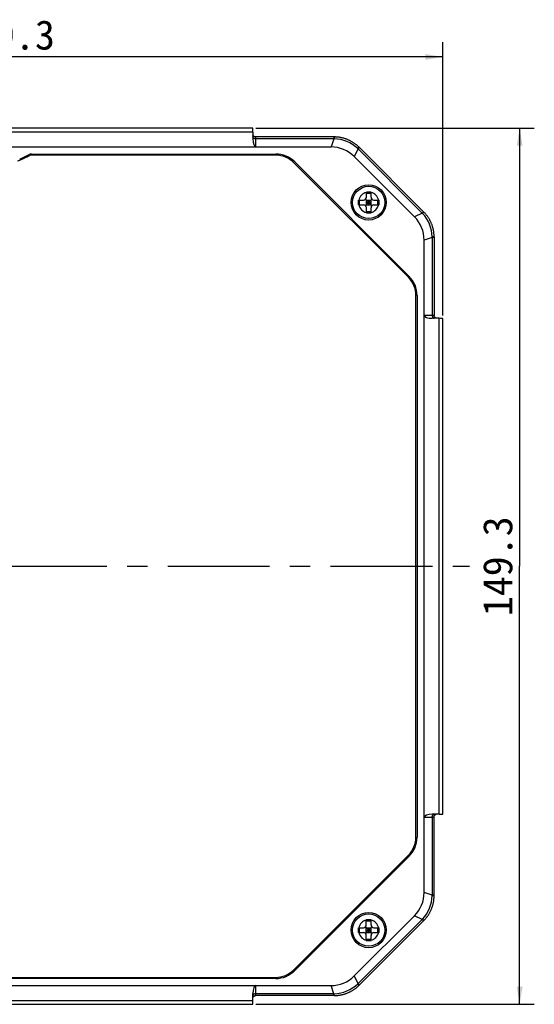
# Model space of a CAD drawing. Header units: millimetres. Extents: x 79 to 797, y 27 to 552.
# Tile 7 of 25: x 202 to 289, y 214 to 381. Entities that reach past the tile are written whole.
import ezdxf
from ezdxf.enums import TextEntityAlignment as Align

# ---------------------------------------------------------------- set-up
doc = ezdxf.new("R2010")
doc.units = ezdxf.units.MM
doc.header["$LTSCALE"] = 46.255
doc.linetypes.add('CENTER', pattern=[0.6, 0.375, -0.075, 0.075, -0.075])
doc.layers.get('0').update_dxf_attribs({"linetype": 'CONTINUOUS'})
for name, color, linetype in [('00_COMPONENTS', 7, 'CONTINUOUS'), ('03_ALL_AXES', 7, 'CONTINUOUS'), ('51__DRAFT_DIMS', 7, 'CONTINUOUS')]:
    doc.layers.add(name, color=color, linetype=linetype)
doc.styles.get("Standard").update_dxf_attribs({"font": 'simfang.ttf'})
doc.dimstyles.new('DIMSTYLE_1', dxfattribs={"dimtxt": 5, "dimasz": 3, "dimexe": 2.5, "dimexo": 0.5, "dimgap": 1.25, "dimtad": 1, "dimdec": 1, "dimdsep": 46, "dimtxsty": 'Standard', "dimblk": '_FILLED', "dimblk1": '_FILLED', "dimblk2": '_FILLED', "dimcen": 0.09, "dimclrt": 3, "dimazin": 2, "dimtp": 0.5, "dimtm": 0.5, "dimtfac": 1, "dimtdec": 1, "dimtofl": 0, "dimtmove": 0, "dimatfit": 3, "dimldrblk": '_FILLED', "dimfxl": 1, "dimtolj": 1, "dimarcsym": 0})

# ---------------------------------------------------------------- blocks, each defined once
blk = doc.blocks.new('_FILLED')
at = {"color": 0, "linetype": 'ByBlock'}
blk.add_solid([(0, 0), (-1, 0.167), (-1, -0.167)], dxfattribs=at)
blk = doc.blocks.new('*D1')
at = {"layer": '51__DRAFT_DIMS', "color": 4, "transparency": 16777216}
for p, q in [((124.54, 331.09), (124.54, 377.66)), ((273.83, 331.09), (273.83, 377.65)), ((124.54, 375.16), (199.19, 375.15)), ((273.83, 375.15), (199.19, 375.15))]:
    blk.add_line(p, q, dxfattribs=at)
at = {"layer": '51__DRAFT_DIMS', "color": 4, "transparency": 16777216, "xscale": 3, "yscale": 3, "zscale": 3}
for p, rotation in [((124.54, 375.16), 179.9989608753), ((273.83, 375.15), 359.9989608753)]:
    blk.add_blockref('_FILLED', p, dxfattribs=dict(at, rotation=rotation))
at = {"layer": '51__DRAFT_DIMS', "color": 3, "transparency": 16777216}
blk.add_text('149.3', height=5, dxfattribs=at).set_placement((199.19, 376.4), align=Align.CENTER)
blk = doc.blocks.new('*D2')
at = {"layer": '51__DRAFT_DIMS', "color": 4, "transparency": 16777216}
for p, q in [((241.92, 363), (289.42, 363)), ((286.92, 363), (286.92, 288.35)), ((286.92, 213.71), (286.92, 288.35)), ((241.92, 213.71), (289.42, 213.71))]:
    blk.add_line(p, q, dxfattribs=at)
at = {"layer": '51__DRAFT_DIMS', "color": 4, "transparency": 16777216, "xscale": 3, "yscale": 3, "zscale": 3}
for p, rotation in [((286.92, 363), 89.9989608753), ((286.92, 213.71), 269.9989608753)]:
    blk.add_blockref('_FILLED', p, dxfattribs=dict(at, rotation=rotation))
at = {"layer": '51__DRAFT_DIMS', "color": 3, "transparency": 16777216}
blk.add_text('149.3', height=5, rotation=90, dxfattribs=at).set_placement((285.67, 288.35), align=Align.CENTER)

msp = doc.modelspace()

# ---------------------------------------------------------------- linework, layer by layer
at = {"layer": '00_COMPONENTS', "color": 7}
for p, q in [((241.425, 362.999), (156.947, 363.001)), ((241.436, 362.349), (241.436, 361.202)), ((241.436, 361.17), (241.436, 361.202)), ((255.313, 361.508), (241.919, 361.509)), ((143.601, 359.805), (254.771, 359.803)), ((259.552, 359.752), (270.532, 348.773)), ((201.691, 357.751), (203.283, 358.508)), ((201.735, 357.551), (203.327, 358.308)), ((203.713, 358.604), (245.333, 358.604)), ((245.326, 358.404), (203.756, 358.404)), ((258.731, 358.163), (268.996, 347.898)), ((248.437, 357.115), (267.947, 337.604)), ((268.088, 337.753), (248.585, 357.256)), ((259.436, 350.753), (260.286, 350.753)), ((259.436, 350.353), (259.436, 350.753)), ((259.63, 349.953), (259.63, 350.753)), ((260.639, 349.807), (261.732, 350.9)), ((261.732, 349.807), (260.639, 350.9)), ((260.786, 351.253), (260.786, 352.103)), ((260.786, 351.909), (261.586, 351.909)), ((260.786, 349.953), (260.786, 350.753)), ((260.786, 350.753), (261.586, 350.753)), ((261.186, 349.953), (261.186, 350.753)), ((261.586, 352.103), (261.497, 352.103)), ((261.586, 351.253), (261.586, 352.103)), ((261.586, 349.953), (261.586, 350.753)), ((262.086, 350.753), (262.936, 350.753)), ((262.741, 349.953), (262.742, 350.753)), ((262.936, 350.753), (262.936, 350.686)), ((262.936, 350.686), (262.936, 350.353)), ((259.436, 350.02), (259.436, 350.353)), ((259.436, 349.953), (259.436, 350.02)), ((259.436, 349.953), (260.286, 349.953)), ((260.786, 350.353), (261.586, 350.353)), ((260.786, 349.953), (261.586, 349.953)), ((260.786, 348.603), (260.786, 349.453)), ((261.586, 348.603), (261.586, 349.453)), ((262.086, 349.953), (262.936, 349.953)), ((262.936, 350.353), (262.936, 349.953)), ((260.786, 348.798), (261.586, 348.798)), ((260.786, 348.603), (260.875, 348.603)), ((270.585, 348.72), (270.532, 348.773)), ((272.341, 344.481), (272.34, 331.086)), ((270.634, 232.768), (270.636, 343.938)), ((269.234, 242.213), (269.235, 334.493)), ((269.435, 334.5), (269.434, 242.206)), ((272.034, 330.603), (272.002, 330.603)), ((273.181, 330.603), (272.034, 330.603)), ((273.83, 246.114), (273.831, 330.592)), ((272.001, 246.103), (272.033, 246.103)), ((273.179, 246.103), (272.033, 246.103)), ((272.339, 232.226), (272.339, 245.62)), ((267.945, 239.102), (248.435, 219.592)), ((248.583, 219.451), (268.086, 238.954)), ((268.993, 228.808), (258.728, 218.543)), ((259.434, 226.753), (260.284, 226.753)), ((259.434, 226.353), (259.434, 226.753)), ((270.583, 227.987), (259.603, 217.007)), ((259.628, 225.953), (259.628, 226.753)), ((261.73, 225.807), (260.637, 226.9)), ((260.637, 225.807), (261.73, 226.9)), ((260.784, 227.253), (260.784, 228.103)), ((260.784, 227.909), (261.584, 227.909)), ((260.784, 226.753), (261.584, 226.753)), ((260.784, 225.953), (260.784, 226.753)), ((261.184, 225.953), (261.184, 226.753)), ((261.584, 228.103), (261.495, 228.103)), ((261.584, 227.253), (261.584, 228.103)), ((261.584, 225.953), (261.584, 226.753)), ((262.084, 226.753), (262.933, 226.753)), ((262.739, 225.953), (262.739, 226.753)), ((262.933, 226.753), (262.933, 226.686)), ((262.933, 226.686), (262.934, 226.353)), ((259.434, 226.02), (259.434, 226.353)), ((259.434, 225.953), (259.434, 226.02)), ((259.434, 225.953), (260.284, 225.953)), ((260.783, 224.603), (260.784, 225.453)), ((260.784, 226.353), (261.584, 226.353)), ((260.784, 225.953), (261.584, 225.953)), ((261.583, 224.603), (261.584, 225.453)), ((262.084, 225.953), (262.933, 225.953)), ((262.934, 226.353), (262.933, 225.953)), ((260.783, 224.798), (261.583, 224.798)), ((260.783, 224.603), (260.872, 224.603)), ((153.043, 218.305), (245.323, 218.304)), ((143.599, 216.905), (254.768, 216.903)), ((245.33, 218.104), (153.037, 218.105)), ((259.55, 216.954), (259.603, 217.007)), ((241.433, 215.505), (241.434, 215.537)), ((241.433, 214.358), (241.433, 215.505)), ((255.311, 215.198), (241.916, 215.199)), ((156.945, 213.709), (241.422, 213.708))]:
    msp.add_line(p, q, dxfattribs=at)
at = {"layer": '00_COMPONENTS', "color": 4}
for p, q in [((241.436, 362.349), (156.936, 362.35)), ((241.944, 359.804), (241.933, 361.189)), ((255.238, 361.189), (241.933, 361.189)), ((255.238, 361.189), (254.771, 359.803)), ((255.238, 361.508), (255.238, 361.189)), ((259.38, 359.474), (258.731, 358.163)), ((259.606, 359.699), (259.38, 359.474)), ((259.38, 359.474), (270.306, 348.547)), ((270.306, 348.547), (268.996, 347.898)), ((270.532, 348.773), (270.306, 348.547)), ((272.022, 344.405), (270.636, 343.938)), ((272.022, 344.405), (272.021, 331.1)), ((272.341, 344.405), (272.022, 344.405)), ((272.021, 331.1), (270.635, 331.111)), ((273.179, 246.103), (273.181, 330.603)), ((270.634, 245.595), (272.02, 245.606)), ((272.02, 245.606), (272.019, 232.301)), ((272.019, 232.301), (270.634, 232.768)), ((272.339, 232.301), (272.019, 232.301)), ((270.304, 228.159), (268.993, 228.808)), ((270.304, 228.159), (259.377, 217.233)), ((270.53, 227.933), (270.304, 228.159)), ((259.377, 217.233), (258.728, 218.543)), ((241.93, 215.518), (241.942, 216.904)), ((255.236, 215.517), (254.768, 216.903)), ((259.603, 217.007), (259.377, 217.233)), ((255.236, 215.517), (241.93, 215.518)), ((255.236, 215.198), (255.236, 215.517)), ((156.933, 214.36), (241.433, 214.358))]:
    msp.add_line(p, q, dxfattribs=at)
at = {"layer": '00_COMPONENTS', "color": 7}
for points in [[(241.919, 361.509), (241.902, 361.509), (241.885, 361.51), (241.869, 361.511), (241.852, 361.513), (241.835, 361.516), (241.818, 361.519), (241.802, 361.523), (241.786, 361.527), (241.77, 361.531), (241.755, 361.536), (241.74, 361.542), (241.726, 361.547), (241.712, 361.554), (241.699, 361.56), (241.686, 361.566), (241.674, 361.573), (241.662, 361.58), (241.65, 361.587), (241.639, 361.594), (241.629, 361.602), (241.618, 361.609), (241.608, 361.617), (241.599, 361.625), (241.589, 361.633), (241.581, 361.641), (241.572, 361.649), (241.564, 361.657), (241.556, 361.665), (241.548, 361.674), (241.541, 361.682), (241.534, 361.69), (241.527, 361.698), (241.521, 361.707), (241.515, 361.715), (241.509, 361.724), (241.503, 361.732), (241.498, 361.74), (241.492, 361.748), (241.488, 361.757), (241.483, 361.765), (241.478, 361.773), (241.474, 361.781), (241.47, 361.789), (241.466, 361.797), (241.463, 361.805), (241.459, 361.813), (241.456, 361.821), (241.453, 361.828), (241.451, 361.836), (241.448, 361.843), (241.446, 361.85), (241.443, 361.857), (241.441, 361.863), (241.44, 361.869), (241.438, 361.875), (241.436, 361.881), (241.436, 361.883)], [(259.552, 359.752), (259.488, 359.816), (259.412, 359.888), (259.334, 359.96), (259.255, 360.03), (259.175, 360.098), (259.094, 360.165), (259.012, 360.231), (258.929, 360.295), (258.844, 360.358), (258.758, 360.419), (258.672, 360.479), (258.584, 360.537), (258.495, 360.594), (258.405, 360.649), (258.315, 360.702), (258.223, 360.754), (258.13, 360.804), (258.037, 360.853), (257.943, 360.9), (257.848, 360.945), (257.752, 360.989), (257.655, 361.031), (257.558, 361.071), (257.46, 361.11), (257.361, 361.147), (257.262, 361.182), (257.162, 361.215), (257.062, 361.247), (256.961, 361.277), (256.859, 361.305), (256.757, 361.331), (256.655, 361.356), (256.552, 361.378), (256.449, 361.399), (256.345, 361.418), (256.241, 361.436), (256.137, 361.451), (256.033, 361.465), (255.928, 361.476), (255.823, 361.486), (255.718, 361.494), (255.613, 361.501), (255.508, 361.505), (255.402, 361.508), (255.313, 361.508)], [(272.341, 344.481), (272.34, 344.571), (272.337, 344.676), (272.333, 344.781), (272.327, 344.886), (272.319, 344.991), (272.309, 345.096), (272.297, 345.201), (272.283, 345.305), (272.268, 345.41), (272.25, 345.513), (272.231, 345.617), (272.21, 345.72), (272.188, 345.823), (272.163, 345.925), (272.137, 346.027), (272.109, 346.129), (272.079, 346.23), (272.047, 346.33), (272.014, 346.43), (271.979, 346.53), (271.942, 346.628), (271.903, 346.726), (271.863, 346.824), (271.821, 346.92), (271.777, 347.016), (271.732, 347.111), (271.685, 347.205), (271.636, 347.299), (271.586, 347.391), (271.534, 347.483), (271.48, 347.573), (271.425, 347.663), (271.369, 347.752), (271.31, 347.84), (271.251, 347.926), (271.189, 348.012), (271.127, 348.097), (271.062, 348.18), (270.997, 348.262), (270.93, 348.344), (270.861, 348.424), (270.791, 348.502), (270.72, 348.58), (270.647, 348.656), (270.585, 348.72)], [(272.715, 330.603), (272.713, 330.603), (272.708, 330.605), (272.702, 330.606), (272.696, 330.608), (272.689, 330.61), (272.682, 330.612), (272.675, 330.615), (272.668, 330.617), (272.661, 330.62), (272.653, 330.623), (272.646, 330.626), (272.638, 330.629), (272.63, 330.633), (272.622, 330.637), (272.614, 330.641), (272.606, 330.645), (272.598, 330.649), (272.59, 330.654), (272.582, 330.659), (272.574, 330.664), (272.565, 330.669), (272.557, 330.675), (272.549, 330.68), (272.54, 330.687), (272.532, 330.693), (272.524, 330.7), (272.515, 330.707), (272.507, 330.714), (272.498, 330.722), (272.49, 330.73), (272.482, 330.738), (272.474, 330.746), (272.466, 330.755), (272.458, 330.765), (272.45, 330.774), (272.442, 330.784), (272.434, 330.795), (272.427, 330.806), (272.419, 330.817), (272.412, 330.828), (272.405, 330.84), (272.398, 330.853), (272.392, 330.866), (272.385, 330.879), (272.379, 330.893), (272.373, 330.908), (272.368, 330.923), (272.363, 330.938), (272.358, 330.954), (272.354, 330.97), (272.35, 330.987), (272.347, 331.004), (272.345, 331.02), (272.343, 331.037), (272.341, 331.054), (272.341, 331.07), (272.34, 331.086)], [(272.339, 245.62), (272.339, 245.637), (272.34, 245.654), (272.341, 245.67), (272.343, 245.687), (272.346, 245.704), (272.349, 245.721), (272.353, 245.737), (272.357, 245.753), (272.362, 245.769), (272.367, 245.784), (272.372, 245.799), (272.378, 245.813), (272.384, 245.827), (272.39, 245.84), (272.397, 245.853), (272.403, 245.865), (272.41, 245.877), (272.417, 245.889), (272.425, 245.9), (272.432, 245.91), (272.44, 245.921), (272.447, 245.931), (272.455, 245.94), (272.463, 245.95), (272.471, 245.958), (272.479, 245.967), (272.487, 245.975), (272.496, 245.983), (272.504, 245.991), (272.512, 245.998), (272.52, 246.005), (272.529, 246.012), (272.537, 246.018), (272.545, 246.024), (272.554, 246.03), (272.562, 246.036), (272.57, 246.041), (272.579, 246.047), (272.587, 246.051), (272.595, 246.056), (272.603, 246.061), (272.612, 246.065), (272.62, 246.069), (272.628, 246.073), (272.636, 246.076), (272.643, 246.08), (272.651, 246.083), (272.658, 246.086), (272.666, 246.088), (272.673, 246.091), (272.68, 246.093), (272.687, 246.096), (272.693, 246.098), (272.7, 246.099), (272.706, 246.101), (272.711, 246.103), (272.713, 246.103)], [(270.583, 227.987), (270.646, 228.051), (270.719, 228.127), (270.79, 228.205), (270.86, 228.284), (270.928, 228.364), (270.995, 228.445), (271.061, 228.527), (271.125, 228.61), (271.188, 228.695), (271.249, 228.781), (271.309, 228.867), (271.367, 228.955), (271.424, 229.044), (271.479, 229.134), (271.532, 229.224), (271.584, 229.316), (271.635, 229.409), (271.683, 229.502), (271.73, 229.596), (271.776, 229.691), (271.819, 229.787), (271.861, 229.884), (271.902, 229.981), (271.94, 230.079), (271.977, 230.178), (272.012, 230.277), (272.046, 230.377), (272.077, 230.477), (272.107, 230.578), (272.135, 230.68), (272.161, 230.782), (272.186, 230.884), (272.209, 230.987), (272.23, 231.09), (272.249, 231.194), (272.266, 231.298), (272.281, 231.402), (272.295, 231.506), (272.307, 231.611), (272.317, 231.716), (272.325, 231.821), (272.331, 231.926), (272.335, 232.031), (272.338, 232.137), (272.339, 232.226)], [(255.311, 215.198), (255.401, 215.199), (255.506, 215.202), (255.612, 215.206), (255.717, 215.212), (255.822, 215.22), (255.927, 215.23), (256.031, 215.242), (256.136, 215.256), (256.24, 215.271), (256.344, 215.289), (256.447, 215.308), (256.551, 215.329), (256.653, 215.351), (256.756, 215.376), (256.858, 215.402), (256.959, 215.43), (257.06, 215.46), (257.161, 215.492), (257.261, 215.525), (257.36, 215.56), (257.459, 215.597), (257.557, 215.636), (257.654, 215.676), (257.75, 215.718), (257.846, 215.762), (257.941, 215.807), (258.036, 215.854), (258.129, 215.903), (258.221, 215.953), (258.313, 216.005), (258.404, 216.059), (258.494, 216.114), (258.582, 216.17), (258.67, 216.229), (258.757, 216.288), (258.842, 216.35), (258.927, 216.412), (259.01, 216.477), (259.093, 216.542), (259.174, 216.609), (259.254, 216.678), (259.333, 216.748), (259.41, 216.819), (259.486, 216.892), (259.55, 216.954)], [(241.433, 214.824), (241.434, 214.826), (241.435, 214.831), (241.437, 214.837), (241.439, 214.843), (241.441, 214.85), (241.443, 214.857), (241.445, 214.864), (241.448, 214.871), (241.45, 214.878), (241.453, 214.886), (241.456, 214.893), (241.46, 214.901), (241.463, 214.909), (241.467, 214.917), (241.471, 214.925), (241.475, 214.933), (241.479, 214.941), (241.484, 214.949), (241.489, 214.957), (241.494, 214.965), (241.499, 214.974), (241.505, 214.982), (241.511, 214.99), (241.517, 214.999), (241.523, 215.007), (241.53, 215.015), (241.537, 215.024), (241.544, 215.032), (241.552, 215.041), (241.56, 215.049), (241.568, 215.057), (241.577, 215.065), (241.586, 215.073), (241.595, 215.081), (241.605, 215.089), (241.615, 215.097), (241.625, 215.105), (241.636, 215.112), (241.647, 215.12), (241.659, 215.127), (241.671, 215.134), (241.683, 215.141), (241.696, 215.147), (241.71, 215.154), (241.724, 215.16), (241.738, 215.166), (241.753, 215.171), (241.769, 215.176), (241.784, 215.181), (241.801, 215.185), (241.817, 215.189), (241.834, 215.192), (241.851, 215.194), (241.867, 215.196), (241.884, 215.198), (241.9, 215.198), (241.916, 215.199)]]:
    msp.add_lwpolyline(points, dxfattribs=at)
for centre, radius in [((261.186, 350.353), 3), ((261.186, 350.353), 2.75), ((261.184, 226.353), 3), ((261.184, 226.353), 2.75)]:
    msp.add_circle(centre, radius, dxfattribs=at)
at = {"layer": '00_COMPONENTS', "color": 4}
for centre, radius, start, end in [((254.287, 324.962), 36.24, 88.34844, 88.49559), ((255.159, 355.141), 6.048, 46.63147, 88.36645), ((234.435, 333.185), 36.24, 46.50233, 46.64948), ((261.186, 350.353), 1.75, 103.21194, 166.78598), ((261.186, 350.353), 1.75, 13.21194, 76.78598), ((261.186, 350.353), 1.75, 193.21194, 256.78598), ((261.186, 350.353), 1.75, 283.21194, 346.78598), ((244.017, 323.603), 36.24, 43.34844, 43.49559), ((265.973, 344.326), 6.048, 1.63147, 43.36645), ((235.794, 343.455), 36.24, 1.50233, 1.64948), ((265.971, 232.38), 6.048, 316.63147, 358.36645), ((235.792, 233.252), 36.24, 358.34844, 358.49559), ((244.015, 253.104), 36.24, 316.50233, 316.64948), ((261.184, 226.353), 1.75, 103.21194, 166.78598), ((261.184, 226.353), 1.75, 13.21194, 76.78598), ((261.184, 226.353), 1.75, 193.21194, 256.78598), ((261.184, 226.353), 1.75, 283.21194, 346.78598), ((255.157, 221.566), 6.048, 271.63147, 313.36645), ((234.433, 243.522), 36.24, 313.34844, 313.49559), ((254.286, 251.745), 36.24, 271.50233, 271.64948)]:
    msp.add_arc(centre, radius, start, end, dxfattribs=at)
at = {"layer": '00_COMPONENTS', "color": 7}
for centre, radius, start, end in [((254.771, 354.203), 5.6, 44.99896, 89.99896), ((201.306, 358.454), 1, 269.99896, 295.40896), ((203.713, 357.604), 1, 89.99896, 115.40668), ((203.756, 357.404), 1, 89.99896, 115.40896), ((245.326, 354.004), 4.4, 44.99896, 89.99896), ((245.333, 354.004), 4.6, 44.99896, 89.99896), ((260.286, 351.253), 0.5, 269.99896, 359.99896), ((261.18, 79.589), 272.514, 89.93337, 90.08286), ((262.086, 351.253), 0.5, 179.99896, 269.99896), ((260.286, 349.453), 0.5, 359.99896, 89.99896), ((262.086, 349.453), 0.5, 89.99896, 179.99896), ((261.192, 621.118), 272.514, 269.93337, 270.08286), ((265.036, 343.938), 5.6, 359.99896, 44.99896), ((264.835, 334.493), 4.4, 359.99896, 44.99896), ((264.835, 334.5), 4.6, 359.99896, 44.99896), ((264.834, 242.213), 4.4, 314.99896, 359.99896), ((264.834, 242.206), 4.6, 314.99896, 359.99896), ((265.034, 232.768), 5.6, 314.99896, 359.99896), ((260.284, 227.253), 0.5, 269.99896, 359.99896), ((261.178, -44.411), 272.514, 89.93337, 90.08286), ((262.084, 227.253), 0.5, 179.99896, 269.99896), ((260.284, 225.453), 0.5, 359.99896, 89.99896), ((262.084, 225.453), 0.5, 89.99896, 179.99896), ((261.189, 497.118), 272.514, 269.93337, 270.08286), ((245.323, 222.704), 4.4, 269.99896, 314.99896), ((245.33, 222.704), 4.6, 269.99896, 314.99896), ((254.768, 222.503), 5.6, 269.99896, 314.99896)]:
    msp.add_arc(centre, radius, start, end, dxfattribs=at)
for centre, major_axis, ratio, start_param, end_param in [((241.41, 361.499), (0.015, 1.5), 0.014384, -0.9685155, 0.0001422), ((241.936, 361.179), (-0.01, 1.376), 0.3634085, -4.7082491, -3.144127), ((272.011, 331.103), (1.376, -0.01), 0.3634085, -3.1390583, -1.5749362), ((272.331, 330.577), (1.5, 0.015), 0.014384, -0.0001422, 0.9685155), ((272.01, 245.603), (1.376, 0.01), 0.3634085, 1.5749362, 3.1390583), ((272.33, 246.129), (1.5, -0.015), 0.014384, -0.9685155, 0.0001422), ((241.933, 215.528), (0.01, 1.376), 0.3634085, 0.0025344, 1.5666565), ((241.407, 215.208), (-0.015, 1.5), 0.014384, -3.1417349, -2.1730772)]:
    msp.add_ellipse(centre, major_axis=major_axis, ratio=ratio, start_param=start_param, end_param=end_param, dxfattribs=at)
at = {"layer": '00_COMPONENTS', "color": 4}
for points, knots in [([(241.933, 361.189), (241.873, 361.189), (241.755, 361.205), (241.599, 361.277), (241.5, 361.374), (241.452, 361.464), (241.44, 361.512), (241.436, 361.536)], [0, 0, 0, 0, 0.2741326, 0.5352691, 0.7759764, 0.8896084, 1, 1, 1, 1]), ([(241.933, 361.189), (241.932, 361.214), (241.932, 361.259), (241.931, 361.323), (241.929, 361.378), (241.928, 361.423), (241.926, 361.455), (241.925, 361.476), (241.924, 361.487), (241.923, 361.496), (241.922, 361.503), (241.921, 361.506), (241.92, 361.509), (241.919, 361.509)], [0, 0, 0, 0, 0.2270492, 0.4271012, 0.5987929, 0.7409504, 0.8526171, 0.8967816, 0.933074, 0.9614516, 0.9819095, 0.9945366, 1, 1, 1, 1]), ([(255.313, 361.508), (255.314, 361.508), (255.315, 361.506), (255.316, 361.502), (255.317, 361.496), (255.318, 361.487), (255.32, 361.475), (255.321, 361.454), (255.323, 361.422), (255.325, 361.377), (255.328, 361.321), (255.33, 361.257), (255.331, 361.211), (255.331, 361.187)], [0, 0, 0, 0, 0.005533, 0.0182179, 0.0387246, 0.0671457, 0.1034743, 0.147669, 0.2593726, 0.4015297, 0.5731748, 0.7731243, 1, 1, 1, 1]), ([(259.552, 359.752), (259.552, 359.753), (259.55, 359.752), (259.546, 359.75), (259.541, 359.746), (259.534, 359.741), (259.524, 359.733), (259.509, 359.72), (259.485, 359.699), (259.451, 359.668), (259.41, 359.63), (259.363, 359.586), (259.33, 359.554), (259.312, 359.538)], [0, 0, 0, 0, 0.0055329, 0.0182178, 0.0387246, 0.0671457, 0.1034742, 0.1476689, 0.2593725, 0.4015296, 0.5731748, 0.7731243, 1, 1, 1, 1]), ([(270.585, 348.72), (270.585, 348.719), (270.585, 348.717), (270.583, 348.714), (270.579, 348.708), (270.573, 348.701), (270.566, 348.692), (270.552, 348.676), (270.531, 348.652), (270.5, 348.618), (270.463, 348.577), (270.419, 348.53), (270.387, 348.497), (270.37, 348.479)], [0, 0, 0, 0, 0.005533, 0.0182179, 0.0387246, 0.0671457, 0.1034743, 0.147669, 0.2593726, 0.4015297, 0.5731748, 0.7731243, 1, 1, 1, 1]), ([(272.341, 344.481), (272.341, 344.481), (272.338, 344.482), (272.335, 344.483), (272.328, 344.484), (272.319, 344.486), (272.307, 344.487), (272.287, 344.488), (272.255, 344.49), (272.209, 344.493), (272.154, 344.495), (272.089, 344.497), (272.043, 344.498), (272.019, 344.498)], [0, 0, 0, 0, 0.0055329, 0.0182178, 0.0387246, 0.0671457, 0.1034742, 0.1476689, 0.2593725, 0.4015296, 0.5731748, 0.7731243, 1, 1, 1, 1]), ([(272.021, 331.1), (272.021, 331.04), (272.037, 330.922), (272.109, 330.766), (272.206, 330.667), (272.296, 330.619), (272.344, 330.607), (272.368, 330.603)], [0, 0, 0, 0, 0.2741326, 0.5352691, 0.7759764, 0.8896084, 1, 1, 1, 1]), ([(272.34, 331.086), (272.34, 331.087), (272.338, 331.088), (272.335, 331.089), (272.328, 331.09), (272.319, 331.091), (272.307, 331.092), (272.287, 331.093), (272.255, 331.095), (272.21, 331.096), (272.155, 331.098), (272.091, 331.099), (272.046, 331.099), (272.021, 331.1)], [0, 0, 0, 0, 0.0054632, 0.0180896, 0.0385466, 0.0669235, 0.103215, 0.147379, 0.2590442, 0.4012005, 0.5728913, 0.7729464, 1, 1, 1, 1]), ([(272.02, 245.606), (272.02, 245.666), (272.036, 245.784), (272.108, 245.94), (272.204, 246.039), (272.295, 246.087), (272.342, 246.1), (272.366, 246.103)], [0, 0, 0, 0, 0.2741326, 0.5352691, 0.7759764, 0.8896084, 1, 1, 1, 1]), ([(272.02, 245.606), (272.044, 245.607), (272.09, 245.607), (272.153, 245.608), (272.208, 245.61), (272.254, 245.611), (272.285, 245.613), (272.306, 245.614), (272.317, 245.615), (272.326, 245.616), (272.333, 245.617), (272.337, 245.618), (272.339, 245.619), (272.339, 245.62)], [0, 0, 0, 0, 0.2270492, 0.4271012, 0.5987929, 0.7409504, 0.8526171, 0.8967816, 0.933074, 0.9614516, 0.9819095, 0.9945366, 1, 1, 1, 1]), ([(272.339, 232.226), (272.339, 232.225), (272.336, 232.224), (272.333, 232.223), (272.326, 232.222), (272.317, 232.221), (272.305, 232.219), (272.285, 232.218), (272.253, 232.216), (272.207, 232.214), (272.152, 232.211), (272.087, 232.209), (272.041, 232.208), (272.017, 232.208)], [0, 0, 0, 0, 0.005533, 0.0182179, 0.0387246, 0.0671457, 0.1034743, 0.147669, 0.2593726, 0.4015297, 0.5731748, 0.7731243, 1, 1, 1, 1]), ([(270.583, 227.987), (270.583, 227.987), (270.582, 227.989), (270.58, 227.993), (270.577, 227.998), (270.571, 228.005), (270.563, 228.015), (270.55, 228.03), (270.529, 228.054), (270.498, 228.088), (270.46, 228.129), (270.416, 228.176), (270.385, 228.209), (270.368, 228.227)], [0, 0, 0, 0, 0.0055329, 0.0182178, 0.0387246, 0.0671457, 0.1034742, 0.1476689, 0.2593725, 0.4015296, 0.5731748, 0.7731243, 1, 1, 1, 1]), ([(259.55, 216.954), (259.549, 216.954), (259.547, 216.954), (259.544, 216.956), (259.538, 216.96), (259.531, 216.966), (259.522, 216.973), (259.506, 216.987), (259.482, 217.008), (259.448, 217.039), (259.408, 217.076), (259.361, 217.12), (259.327, 217.152), (259.31, 217.169)], [0, 0, 0, 0, 0.005533, 0.0182179, 0.0387246, 0.0671457, 0.1034743, 0.147669, 0.2593726, 0.4015297, 0.5731748, 0.7731243, 1, 1, 1, 1]), ([(241.93, 215.518), (241.87, 215.518), (241.752, 215.502), (241.596, 215.43), (241.497, 215.333), (241.45, 215.243), (241.437, 215.195), (241.433, 215.171)], [0, 0, 0, 0, 0.2741326, 0.5352691, 0.7759764, 0.8896084, 1, 1, 1, 1]), ([(241.916, 215.199), (241.917, 215.199), (241.918, 215.201), (241.919, 215.204), (241.92, 215.211), (241.921, 215.22), (241.922, 215.232), (241.923, 215.252), (241.925, 215.284), (241.927, 215.329), (241.928, 215.384), (241.929, 215.448), (241.93, 215.494), (241.93, 215.518)], [0, 0, 0, 0, 0.0054632, 0.0180896, 0.0385466, 0.0669235, 0.103215, 0.147379, 0.2590442, 0.4012005, 0.5728913, 0.7729464, 1, 1, 1, 1]), ([(255.311, 215.198), (255.311, 215.198), (255.313, 215.201), (255.313, 215.204), (255.315, 215.211), (255.316, 215.22), (255.317, 215.232), (255.319, 215.252), (255.321, 215.284), (255.323, 215.33), (255.325, 215.385), (255.327, 215.45), (255.328, 215.496), (255.329, 215.52)], [0, 0, 0, 0, 0.0055329, 0.0182178, 0.0387246, 0.0671457, 0.1034742, 0.1476689, 0.2593725, 0.4015296, 0.5731748, 0.7731243, 1, 1, 1, 1])]:
    msp.add_open_spline(points, degree=3, knots=knots, dxfattribs=at)
at = {"layer": '03_ALL_AXES', "color": 1, "linetype": 'CENTER'}
msp.add_line((199.185, 288.354), (278.358, 288.354), dxfattribs=at)

# ---------------------------------------------------------------- dimensions: what is measured, and where the dimension line sits
at = {"layer": '51__DRAFT_DIMS', "color": 4}
for base, p1, p2, angle, picture, middle in [((273.831, 375.154), (124.541, 330.594), (273.83, 330.591), 359.99896, '*D1', (199.313, 375.155)), ((286.918, 213.708), (241.424, 362.998), (241.421, 213.709), 269.99896, '*D2', (286.919, 288.48))]:
    dim = msp.add_linear_dim(base=base, p1=p1, p2=p2, angle=angle, dimstyle='DIMSTYLE_1', dxfattribs=at)
    dim.commit()
    dim.dimension.update_dxf_attribs({"geometry": picture, "text_midpoint": middle, "dimtype": 160})

doc.saveas('drawing.dxf')
